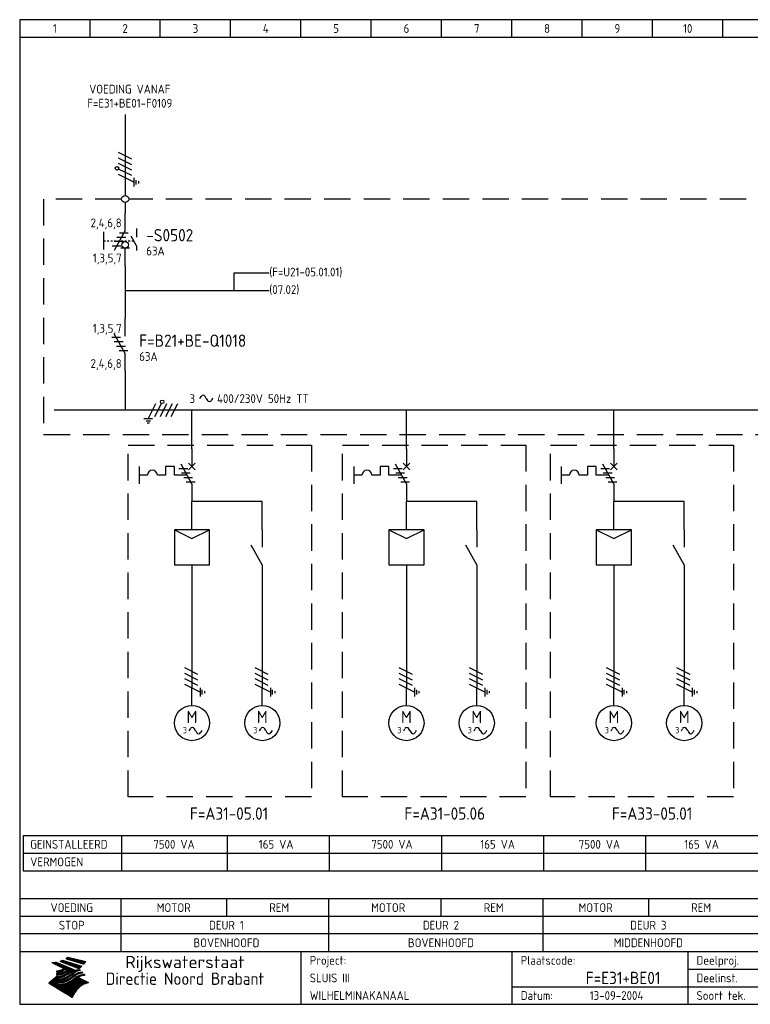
# Model space of a CAD drawing. Extents: x 10 to 410, y 10 to 290.
# Tile 1 of 2: x 10 to 218, y 10 to 290. Entities that reach past the tile are written whole.
import ezdxf
from ezdxf.enums import TextEntityAlignment as Align

# ---------------------------------------------------------------- set-up
doc = ezdxf.new("R2010")
doc.units = 0
doc.header["$LTSCALE"] = 15
doc.header["$MEASUREMENT"] = 0
doc.linetypes.add('DASHED', pattern=[0.75, 0.5, -0.25])
doc.layers.get('0').update_dxf_attribs({"linetype": 'CONTINUOUS'})
for name, color, linetype in [('0-25', 7, 'CONTINUOUS'), ('0-35', 2, 'CONTINUOUS'), ('0-50', 3, 'CONTINUOUS'), ('B-25', 7, 'CONTINUOUS'), ('B-35', 2, 'CONTINUOUS'), ('S-25', 7, 'CONTINUOUS'), ('S-70', 5, 'CONTINUOUS')]:
    doc.layers.add(name, color=color, linetype=linetype)
doc.styles.add('ISO', font='iso.shx')
doc.styles.get("Standard").update_dxf_attribs({"font": 'iso.shx'})

# ---------------------------------------------------------------- blocks, each defined once
blk = doc.blocks.new('060801C')
at = {"layer": '0-25'}
for p, q in [((0, -5), (0, 0)), ((-0.78, -12.17), (-0.45, -11.59)), ((1, -12.14), (0.68, -11.59)), ((1, -12.14), (1.32, -12.69)), ((2.78, -12.11), (2.45, -12.69))]:
    blk.add_line(p, q, dxfattribs=at)
blk.add_circle((0, -10), 5, dxfattribs=at)
for centre, start, end in [((0.12, -11.91), 29.8344, 150.0578), ((1.88, -12.36), 209.8344, 330.0578)]:
    blk.add_arc(centre, 0.653, start, end, dxfattribs=at)
at = {"layer": '0-25', "style": 'ISO'}
blk.add_text('3', height=1.8, dxfattribs=at).set_placement((-2, -12), align=Align.MIDDLE)
for tag, p in [('OM1', (-2, -24)), ('OM2', (-2, -28)), ('OM3', (-2, -32)), ('OM4', (-2, -36))]:
    blk.add_attdef(tag, p, '', height=2.5, dxfattribs=at)
at = {"layer": '0-35', "style": 'ISO'}
blk.add_text('M', height=3.5, dxfattribs=at).set_placement((0, -10), align=Align.CENTER)
blk.add_attdef('KT', (-2, -20), '', height=3.5, dxfattribs=at)
blk = doc.blocks.new('071401')
at = {"layer": '0-25'}
for p, q in [((5, 0), (-5, 0)), ((-5, 0), (0, -2.5)), ((-5, 0), (-5, -10)), ((0, -2.5), (5, 0)), ((5, -10), (5, 0)), ((-5, -10), (5, -10))]:
    blk.add_line(p, q, dxfattribs=at)
at = {"layer": '0-35', "style": 'ISO'}
blk.add_attdef('KT', (7, -7), '', height=3.5, dxfattribs=at)
blk = doc.blocks.new('0713D6M4')
at = {"layer": '0-25'}
for p, q in [((-3.72, -5.62), (-1.22, -5.62)), ((-0.52, -6.88), (-3.02, -6.88)), ((-2.33, -8.12), (0.17, -8.12)), ((-1.63, -9.38), (0.87, -9.38))]:
    blk.add_line(p, q, dxfattribs=at)
blk = doc.blocks.new('030102F')
at = {"layer": '0-25'}
for p, q in [((8.12, 3.12), (6.88, 3.12)), ((7.19, 3.75), (7.81, 3.75)), ((0.94, 1.88), (-0.94, -1.88)), ((2.5, 1.88), (0.62, -1.88)), ((4.06, 1.88), (2.19, -1.88)), ((5.62, 1.88), (3.75, -1.88)), ((7.5, 2.5), (5.31, -1.88)), ((6.25, 2.5), (8.75, 2.5))]:
    blk.add_line(p, q, dxfattribs=at)
blk.add_circle((3.53, -2.32), 0.5, dxfattribs=at)
blk = doc.blocks.new('A$C1CBF7456')
at = {"layer": 'S-25'}
for p, q in [((0, 0), (0, -5)), ((-15, -5), (-15, -10)), ((-7.5, -5), (-7.5, -7.5)), ((-5, -5), (-7.5, -5)), ((-5, -7.5), (-5, -5)), ((0, -10), (-3.12, -4.38)), ((0.94, -4.06), (-0.94, -5.94)), ((-0.94, -4.06), (0.94, -5.94)), ((-12.65, -7.5), (-15, -7.5)), ((-7.5, -7.5), (-9.85, -7.5)), ((-1.39, -7.5), (-5, -7.5)), ((0, -10), (0, -15))]:
    blk.add_line(p, q, dxfattribs=at)
blk.add_arc((-11.25, -7.5), 1.4, 0, 180, dxfattribs=at)
at = {"layer": 'B-25'}
for tag, p in [('KN1', (-2.43, -1.73)), ('KN2', (-2.43, -13.01))]:
    blk.add_attdef(tag, text='', height=2.5, dxfattribs=at).set_placement(p, align=Align.RIGHT)
blk.add_attdef('OM1', (3.91, -13.01), '', height=2.5, dxfattribs=at)
at = {"layer": 'B-35'}
blk.add_attdef('KT', (4.05, -8.99), '', height=3.5, dxfattribs=at)
blk = doc.blocks.new('0034')
at = {"layer": 'S-25'}
for p, q in [((0, 0), (0, -5)), ((0, -10), (-3.12, -4.38)), ((0, -10), (0, -15))]:
    blk.add_line(p, q, dxfattribs=at)
at = {"layer": 'B-25'}
for tag, p in [('KN1', (-2.43, -2.73)), ('KN2', (-2.43, -14.01))]:
    blk.add_attdef(tag, text='', height=2.5, dxfattribs=at).set_placement(p, align=Align.RIGHT)
blk.add_attdef('OM1', (4, -13.01), '', height=2.5, dxfattribs=at)
at = {"layer": 'B-35'}
blk.add_attdef('KT', (4.14, -8.99), '', height=3.5, dxfattribs=at)
blk = doc.blocks.new('KADERA3')
at = {"layer": '0-25'}
for p, q in [((30, 285), (30, 290)), ((50, 285), (50, 290)), ((70, 285), (70, 290)), ((90, 285), (90, 290)), ((110, 285), (110, 290)), ((130, 285), (130, 290)), ((150, 285), (150, 290)), ((170, 285), (170, 290)), ((190, 285), (190, 290)), ((210, 285), (210, 290)), ((10, 285), (410, 285)), ((410, 35), (10, 35)), ((410, 30), (10, 30)), ((200, 20), (275, 20)), ((150, 15), (335, 15))]:
    blk.add_line(p, q, dxfattribs=at)
at = {"layer": '0-25', "color": 7}
for p, q in [((21.94, 22.42), (22.53, 22.42)), ((22.06, 22.48), (22.36, 22.48)), ((22.18, 22.53), (27.65, 20.8)), ((22.18, 22.53), (27.65, 20.8)), ((23.14, 22.99), (28.22, 21.46)), ((23.14, 22.99), (28.22, 21.46)), ((23.15, 22.98), (25.33, 22.98)), ((23.23, 23.04), (25.09, 23.04)), ((23.32, 23.1), (24.84, 23.1)), ((23.34, 22.93), (25.57, 22.93)), ((23.4, 23.15), (24.6, 23.15)), ((23.49, 23.21), (24.36, 23.21)), ((23.52, 22.87), (25.81, 22.87)), ((23.57, 23.27), (24.12, 23.27)), ((23.64, 23.32), (23.87, 23.32)), ((23.7, 23.36), (28.82, 22.17)), ((23.7, 23.36), (28.82, 22.17)), ((23.71, 22.82), (26.06, 22.82)), ((23.9, 22.76), (26.3, 22.76)), ((24.09, 22.7), (26.54, 22.7)), ((24.27, 22.65), (26.78, 22.65)), ((24.46, 22.59), (27.03, 22.59)), ((24.65, 22.53), (27.27, 22.53)), ((24.84, 22.48), (27.51, 22.48)), ((25.02, 22.42), (27.75, 22.42)), ((19.1, 21.89), (25.12, 19)), ((19.1, 21.89), (25.12, 19)), ((19.17, 21.86), (20.7, 21.86)), ((19.29, 21.8), (20.83, 21.8)), ((19.4, 21.75), (20.96, 21.75)), ((19.52, 21.69), (21.09, 21.69)), ((19.64, 21.63), (21.22, 21.63)), ((19.74, 21.92), (20.56, 21.92)), ((19.75, 21.58), (21.36, 21.58)), ((19.87, 21.52), (21.49, 21.52)), ((19.99, 21.47), (21.62, 21.47)), ((20.11, 21.41), (21.75, 21.41)), ((20.22, 21.35), (21.88, 21.35)), ((20.25, 21.97), (20.43, 21.97)), ((20.34, 21.3), (22.02, 21.3)), ((20.38, 21.99), (26.02, 19.59)), ((20.38, 21.99), (26.02, 19.59)), ((20.46, 21.24), (22.15, 21.24)), ((20.57, 21.18), (22.28, 21.18)), ((20.69, 21.13), (22.41, 21.13)), ((20.81, 21.07), (22.55, 21.07)), ((20.92, 21.02), (22.68, 21.02)), ((21.04, 20.96), (22.81, 20.96)), ((21.16, 20.9), (22.94, 20.9)), ((21.19, 19.61), (22.35, 19.61)), ((21.27, 20.85), (23.07, 20.85)), ((21.39, 20.79), (23.21, 20.79)), ((21.42, 19.67), (22.47, 19.67)), ((21.47, 22.25), (26.83, 20.19)), ((21.47, 22.25), (26.83, 20.19)), ((21.49, 22.25), (23.07, 22.25)), ((21.51, 20.73), (23.34, 20.73)), ((21.6, 22.2), (23.25, 22.2)), ((21.62, 19.72), (22.59, 19.72)), ((21.63, 20.68), (23.47, 20.68)), ((21.65, 22.31), (22.89, 22.31)), ((21.74, 20.62), (23.6, 20.62)), ((21.75, 22.14), (23.42, 22.14)), ((21.8, 22.37), (22.71, 22.37)), ((21.8, 19.78), (22.69, 19.78)), ((21.86, 20.57), (23.73, 20.57)), ((21.9, 22.08), (23.6, 22.08)), ((21.96, 19.83), (22.79, 19.83)), ((21.98, 20.51), (23.87, 20.51)), ((22.04, 22.03), (23.78, 22.03)), ((22.09, 20.45), (24, 20.45)), ((22.11, 19.89), (22.89, 19.89)), ((22.19, 21.97), (23.96, 21.97)), ((22.21, 20.4), (24.13, 20.4)), ((22.24, 19.95), (22.99, 19.95)), ((22.33, 20.34), (24.26, 20.34)), ((22.34, 21.92), (24.13, 21.92)), ((22.37, 20), (23.08, 20)), ((22.44, 20.28), (24.4, 20.28)), ((22.48, 21.86), (24.31, 21.86)), ((22.49, 20.06), (23.04, 20.06)), ((22.56, 20.23), (24.53, 20.23)), ((22.61, 20.12), (22.93, 20.12)), ((22.63, 21.8), (24.49, 21.8)), ((22.68, 20.17), (24.66, 20.17)), ((22.71, 20.17), (22.82, 20.17)), ((23.11, 20.02), (22.77, 20.2)), ((23.11, 20.02), (22.77, 20.2)), ((22.78, 21.75), (24.67, 21.75)), ((22.79, 20.12), (24.79, 20.12)), ((22.91, 20.06), (24.92, 20.06)), ((22.92, 21.69), (24.85, 21.69)), ((23.03, 20), (25.06, 20)), ((23.07, 21.63), (25.02, 21.63)), ((23.15, 19.95), (25.19, 19.95)), ((23.22, 21.58), (25.2, 21.58)), ((23.26, 19.89), (25.32, 19.89)), ((23.3, 19.61), (23.88, 19.61)), ((23.36, 21.52), (25.38, 21.52)), ((23.38, 19.83), (25.45, 19.83)), ((23.39, 19.67), (23.81, 19.67)), ((23.45, 19.7), (23.58, 19.79)), ((23.45, 19.7), (23.58, 19.79)), ((23.48, 19.72), (23.7, 19.72)), ((23.5, 19.78), (25.58, 19.78)), ((23.51, 21.47), (25.56, 21.47)), ((23.56, 19.78), (23.59, 19.78)), ((23.56, 19.39), (23.9, 19.62)), ((23.56, 19.39), (23.9, 19.62)), ((23.58, 19.79), (23.9, 19.62)), ((23.58, 19.79), (23.9, 19.62)), ((23.61, 19.72), (25.72, 19.72)), ((23.66, 21.41), (25.74, 21.41)), ((23.73, 19.67), (25.85, 19.67)), ((23.8, 21.35), (25.91, 21.35)), ((23.85, 19.61), (25.98, 19.61)), ((23.95, 21.3), (26.09, 21.3)), ((24.09, 21.24), (26.27, 21.24)), ((24.24, 21.18), (26.45, 21.18)), ((24.39, 21.13), (26.62, 21.13)), ((24.53, 21.07), (26.8, 21.07)), ((24.68, 21.02), (26.98, 21.02)), ((24.83, 20.96), (27.16, 20.96)), ((24.97, 20.9), (27.34, 20.9)), ((25.12, 20.85), (27.51, 20.85)), ((25.21, 22.37), (28, 22.37)), ((25.27, 20.79), (27.63, 20.79)), ((25.4, 22.31), (28.24, 22.31)), ((25.41, 20.73), (27.57, 20.73)), ((25.56, 20.68), (27.51, 20.68)), ((25.58, 22.25), (28.48, 22.25)), ((25.71, 20.62), (27.44, 20.62)), ((25.77, 22.2), (28.72, 22.2)), ((25.85, 20.57), (27.37, 20.57)), ((25.96, 22.14), (28.79, 22.14)), ((26, 20.51), (27.29, 20.51)), ((26.06, 19.61), (26.85, 19.61)), ((26.15, 22.08), (28.75, 22.08)), ((26.15, 20.45), (27.22, 20.45)), ((26.21, 19.67), (27.23, 19.67)), ((26.29, 20.4), (27.14, 20.4)), ((26.33, 22.03), (28.71, 22.03)), ((26.44, 20.34), (27.06, 20.34)), ((26.44, 19.72), (27.18, 19.72)), ((26.52, 21.97), (28.66, 21.97)), ((26.59, 20.28), (26.97, 20.28)), ((26.71, 21.92), (28.62, 21.92)), ((26.73, 20.23), (26.89, 20.23)), ((26.9, 21.86), (28.57, 21.86)), ((27.08, 21.8), (28.52, 21.8)), ((27.13, 19.78), (27.25, 19.64)), ((27.13, 19.78), (27.25, 19.64)), ((27.27, 21.75), (28.48, 21.75)), ((27.46, 21.69), (28.43, 21.69)), ((27.65, 21.63), (28.38, 21.63)), ((27.83, 21.58), (28.33, 21.58)), ((28.02, 21.52), (28.28, 21.52)), ((28.21, 21.47), (28.22, 21.47)), ((20.58, 17.88), (18.3, 16)), ((20.58, 17.88), (18.3, 16)), ((19.33, 16.85), (21.07, 16.85)), ((19.4, 16.91), (21.55, 16.91)), ((19.47, 16.97), (21.88, 16.97)), ((19.54, 17.02), (22.13, 17.02)), ((19.61, 17.08), (22.34, 17.08)), ((19.67, 17.13), (20.6, 17.13)), ((19.74, 17.19), (20.6, 17.19)), ((19.81, 17.25), (20.6, 17.25)), ((19.88, 17.3), (20.6, 17.3)), ((19.95, 17.36), (20.6, 17.36)), ((20.01, 17.42), (20.6, 17.42)), ((20.08, 17.47), (20.93, 17.47)), ((20.15, 17.53), (21.26, 17.53)), ((20.22, 17.58), (21.51, 17.58)), ((20.29, 17.64), (21.72, 17.64)), ((20.35, 17.7), (21.9, 17.7)), ((20.42, 17.75), (22.07, 17.75)), ((20.49, 17.81), (22.22, 17.81)), ((20.56, 17.87), (22.36, 17.87)), ((20.6, 19.11), (20.58, 19.51)), ((20.6, 19.11), (20.58, 19.51)), ((20.58, 19.5), (22.09, 19.5)), ((20.58, 19.44), (21.95, 19.44)), ((20.59, 19.38), (21.79, 19.38)), ((20.59, 19.33), (21.62, 19.33)), ((20.59, 19.27), (21.42, 19.27)), ((20.6, 19.22), (21.2, 19.22)), ((20.6, 19.16), (20.93, 19.16)), ((20.6, 19.11), (20.69, 19.12)), ((20.6, 19.11), (20.69, 19.12)), ((20.6, 18.79), (20.77, 18.81)), ((20.6, 18.79), (20.77, 18.81)), ((20.6, 18.29), (20.6, 18.79)), ((20.6, 18.29), (20.6, 18.79)), ((20.6, 18.77), (22.46, 18.77)), ((20.6, 18.71), (22.33, 18.71)), ((20.6, 18.65), (22.19, 18.65)), ((20.6, 18.6), (22.04, 18.6)), ((20.6, 18.54), (21.87, 18.54)), ((20.6, 18.48), (21.68, 18.48)), ((20.6, 18.43), (21.46, 18.43)), ((20.6, 18.37), (21.21, 18.37)), ((20.6, 18.32), (20.87, 18.32)), ((20.6, 18.29), (20.88, 18.32)), ((20.6, 18.29), (20.88, 18.32)), ((20.6, 17.88), (20.86, 17.91)), ((20.6, 17.88), (20.86, 17.91)), ((20.6, 17.43), (20.97, 17.48)), ((20.6, 17.43), (20.97, 17.48)), ((20.6, 17.43), (20.6, 17.09)), ((20.6, 17.43), (20.6, 17.09)), ((20.6, 17.09), (21.26, 17.16)), ((20.6, 17.09), (21.26, 17.16)), ((20.6, 16.8), (21.37, 16.89)), ((20.6, 16.8), (21.37, 16.89)), ((20.6, 16.8), (20.6, 16.45)), ((20.6, 16.8), (20.6, 16.45)), ((20.9, 19.55), (22.23, 19.55)), ((20.9, 18.82), (22.59, 18.82)), ((20.98, 17.92), (22.5, 17.92)), ((21.02, 17.13), (22.53, 17.13)), ((21.32, 18.88), (22.71, 18.88)), ((21.32, 17.98), (22.62, 17.98)), ((21.47, 17.19), (22.7, 17.19)), ((21.59, 18.03), (22.74, 18.03)), ((21.61, 18.93), (22.82, 18.93)), ((21.77, 17.25), (22.85, 17.25)), ((21.8, 18.09), (22.85, 18.09)), ((21.84, 18.99), (22.92, 18.99)), ((21.99, 18.15), (22.95, 18.15)), ((22.01, 17.3), (22.99, 17.3)), ((22.03, 19.05), (23.03, 19.05)), ((22.16, 18.2), (23.05, 18.2)), ((22.21, 19.1), (23.12, 19.1)), ((22.21, 17.36), (23.12, 17.36)), ((22.31, 18.26), (23.15, 18.26)), ((22.36, 19.16), (23.22, 19.16)), ((22.39, 17.42), (23.24, 17.42)), ((22.45, 18.32), (23.24, 18.32)), ((22.51, 19.22), (23.3, 19.22)), ((22.56, 17.47), (23.36, 17.47)), ((22.59, 18.37), (23.33, 18.37)), ((22.64, 19.27), (23.39, 19.27)), ((22.71, 18.43), (23.42, 18.43)), ((22.71, 17.53), (23.47, 17.53)), ((22.77, 19.33), (23.47, 19.33)), ((22.83, 18.48), (23.5, 18.48)), ((22.84, 17.58), (23.57, 17.58)), ((22.89, 19.38), (23.55, 19.38)), ((22.94, 18.54), (23.58, 18.54)), ((22.96, 16.85), (23.86, 16.85)), ((22.97, 17.64), (23.67, 17.64)), ((23, 19.44), (23.63, 19.44)), ((23.04, 18.6), (23.66, 18.6)), ((23.1, 19.5), (23.72, 19.5)), ((23.1, 17.7), (23.77, 17.7)), ((23.12, 16.91), (23.96, 16.91)), ((23.14, 18.65), (23.74, 18.65)), ((23.21, 19.55), (23.8, 19.55)), ((23.21, 17.75), (23.86, 17.75)), ((23.24, 18.71), (23.82, 18.71)), ((23.26, 16.97), (24.05, 16.97)), ((23.32, 17.81), (23.95, 17.81)), ((23.33, 18.77), (23.91, 18.77)), ((23.39, 17.02), (24.14, 17.02)), ((23.42, 18.82), (23.99, 18.82)), ((23.42, 17.87), (24.03, 17.87)), ((23.51, 18.88), (24.07, 18.88)), ((23.52, 17.92), (24.11, 17.92)), ((23.52, 17.08), (24.22, 17.08)), ((23.54, 18.9), (24.3, 19.42)), ((23.54, 18.9), (24.3, 19.42)), ((23.59, 18.93), (24.15, 18.93)), ((23.62, 17.98), (24.2, 17.98)), ((23.63, 17.13), (24.3, 17.13)), ((23.65, 18.59), (24.62, 19.25)), ((23.65, 18.59), (24.62, 19.25)), ((23.67, 18.99), (24.23, 18.99)), ((23.71, 18.03), (24.28, 18.03)), ((23.75, 19.05), (24.32, 19.05)), ((23.75, 17.19), (24.38, 17.19)), ((23.79, 18.09), (24.36, 18.09)), ((23.83, 19.1), (24.4, 19.1)), ((23.85, 17.25), (24.46, 17.25)), ((23.88, 18.15), (24.44, 18.15)), ((23.92, 19.16), (24.48, 19.16)), ((23.94, 18.19), (25.23, 19.07)), ((23.94, 18.19), (25.23, 19.07)), ((23.95, 17.3), (24.55, 17.3)), ((23.96, 19.55), (25.96, 19.55)), ((23.96, 18.2), (24.53, 18.2)), ((24, 19.22), (24.56, 19.22)), ((24.04, 18.26), (24.61, 18.26)), ((24.05, 17.36), (24.63, 17.36)), ((24.06, 17.88), (25.34, 18.76)), ((24.06, 17.88), (25.34, 18.76)), ((24.08, 19.5), (25.88, 19.5)), ((24.08, 19.27), (24.58, 19.27)), ((24.13, 18.32), (24.69, 18.32)), ((24.14, 17.42), (24.71, 17.42)), ((24.16, 19.33), (24.47, 19.33)), ((24.2, 19.44), (25.79, 19.44)), ((24.21, 18.37), (24.77, 18.37)), ((24.23, 17.47), (24.79, 17.47)), ((24.24, 17.48), (25.52, 18.36)), ((24.24, 17.48), (25.52, 18.36)), ((24.25, 19.38), (24.36, 19.38)), ((24.29, 18.43), (24.85, 18.43)), ((24.3, 19.42), (24.62, 19.25)), ((24.3, 19.42), (24.62, 19.25)), ((24.31, 19.38), (25.71, 19.38)), ((24.31, 17.53), (24.87, 17.53)), ((24.35, 17.17), (25.64, 18.05)), ((24.35, 17.17), (25.64, 18.05)), ((24.37, 18.48), (24.94, 18.48)), ((24.39, 17.58), (24.96, 17.58)), ((24.43, 19.33), (25.62, 19.33)), ((24.45, 18.54), (25.02, 18.54)), ((24.47, 17.64), (25.04, 17.64)), ((24.54, 18.6), (25.1, 18.6)), ((24.55, 19.27), (25.54, 19.27)), ((24.56, 17.7), (25.12, 17.7)), ((24.62, 18.65), (25.18, 18.65)), ((24.63, 16.72), (25.91, 17.6)), ((24.63, 16.72), (25.91, 17.6)), ((24.64, 17.75), (25.2, 17.75)), ((24.67, 19.22), (25.45, 19.22)), ((24.7, 18.71), (25.27, 18.71)), ((24.72, 17.81), (25.29, 17.81)), ((24.78, 19.16), (25.37, 19.16)), ((24.78, 18.77), (25.34, 18.77)), ((24.8, 17.87), (25.37, 17.87)), ((24.82, 16.85), (28.23, 16.85)), ((24.87, 18.82), (25.4, 18.82)), ((24.89, 17.92), (25.45, 17.92)), ((24.9, 19.1), (25.28, 19.1)), ((24.9, 16.91), (28.11, 16.91)), ((24.95, 18.88), (25.45, 18.88)), ((24.97, 17.98), (25.53, 17.98)), ((24.99, 16.97), (28, 16.97)), ((25.02, 19.05), (25.2, 19.05)), ((25.03, 18.93), (25.51, 18.93)), ((25.05, 18.03), (25.61, 18.03)), ((25.07, 17.02), (27.89, 17.02)), ((25.11, 18.99), (25.57, 18.99)), ((26.02, 19.59), (25.12, 19)), ((26.02, 19.59), (25.12, 19)), ((25.13, 18.09), (25.68, 18.09)), ((25.15, 17.08), (27.77, 17.08)), ((25.19, 19.05), (25.63, 19.05)), ((25.21, 18.15), (25.75, 18.15)), ((25.23, 17.13), (27.66, 17.13)), ((25.26, 19.1), (25.7, 19.1)), ((25.3, 18.2), (25.82, 18.2)), ((25.31, 17.19), (27.55, 17.19)), ((25.33, 19.16), (25.77, 19.16)), ((25.38, 18.26), (25.89, 18.26)), ((25.39, 19.22), (25.85, 19.22)), ((25.4, 17.25), (27.43, 17.25)), ((25.46, 18.32), (25.97, 18.32)), ((25.47, 19.27), (25.93, 19.27)), ((25.48, 17.3), (27.32, 17.3)), ((25.54, 19.33), (26.03, 19.33)), ((25.54, 18.37), (26.06, 18.37)), ((25.56, 17.36), (27.21, 17.36)), ((25.62, 18.43), (26.14, 18.43)), ((25.63, 19.38), (26.13, 19.38)), ((25.64, 17.42), (27.1, 17.42)), ((25.7, 18.48), (26.24, 18.48)), ((25.72, 19.44), (26.24, 19.44)), ((25.73, 17.47), (26.98, 17.47)), ((25.79, 18.54), (26.34, 18.54)), ((25.81, 17.53), (26.87, 17.53)), ((25.82, 19.5), (26.36, 19.5)), ((25.89, 18.6), (26.46, 18.6)), ((25.89, 17.58), (26.76, 17.58)), ((25.93, 19.55), (26.53, 19.55)), ((25.96, 17.64), (26.64, 17.64)), ((25.99, 18.65), (26.58, 18.65)), ((26.04, 17.7), (26.59, 17.7)), ((26.1, 18.71), (26.72, 18.71)), ((26.12, 17.75), (26.67, 17.75)), ((26.2, 17.81), (26.76, 17.81)), ((26.23, 18.77), (26.89, 18.77)), ((26.29, 17.87), (26.86, 17.87)), ((26.37, 18.82), (27.09, 18.82)), ((26.39, 17.92), (26.97, 17.92)), ((26.49, 17.98), (27.09, 17.98)), ((26.53, 18.88), (27.34, 18.88)), ((26.56, 17.68), (29.54, 16.2)), ((26.56, 17.68), (29.54, 16.2)), ((26.6, 18.03), (27.22, 18.03)), ((26.72, 18.09), (27.38, 18.09)), ((26.73, 18.93), (27.66, 18.93)), ((26.85, 18.15), (27.56, 18.15)), ((26.99, 18.99), (27.9, 18.99)), ((27, 18.2), (27.8, 18.2)), ((27.18, 18.26), (28.13, 18.26)), ((27.26, 19.05), (27.84, 19.05)), ((27.39, 18.32), (28.47, 18.32)), ((27.7, 18.37), (28.49, 18.37)), ((27.78, 19.1), (27.93, 18.96)), ((27.78, 19.1), (27.93, 18.96)), ((28, 18.43), (28.44, 18.43)), ((28.39, 18.48), (28.54, 18.32)), ((28.39, 18.48), (28.54, 18.32)), ((24.94, 11.97), (18.3, 16)), ((24.94, 11.97), (18.3, 16)), ((18.31, 16.01), (20.96, 16.01)), ((18.38, 16.07), (21.46, 16.07)), ((18.38, 15.95), (20.6, 15.95)), ((18.45, 16.12), (21.88, 16.12)), ((18.47, 15.9), (20.6, 15.9)), ((18.52, 16.18), (22.15, 16.18)), ((18.57, 15.84), (20.6, 15.84)), ((18.59, 16.23), (22.38, 16.23)), ((18.65, 16.29), (22.58, 16.29)), ((18.66, 15.78), (20.6, 15.78)), ((18.72, 16.35), (22.75, 16.35)), ((18.75, 15.73), (20.6, 15.73)), ((18.79, 16.4), (22.91, 16.4)), ((18.85, 15.67), (20.6, 15.67)), ((18.86, 16.46), (20.6, 16.46)), ((18.93, 16.52), (20.6, 16.52)), ((18.94, 15.62), (20.6, 15.62)), ((18.99, 16.57), (20.6, 16.57)), ((19.03, 15.56), (27.83, 15.56)), ((19.06, 16.63), (20.6, 16.63)), ((19.12, 15.5), (27.75, 15.5)), ((19.13, 16.68), (20.6, 16.68)), ((19.2, 16.74), (20.6, 16.74)), ((19.22, 15.45), (27.66, 15.45)), ((19.27, 16.8), (20.6, 16.8)), ((19.31, 15.39), (27.58, 15.39)), ((19.4, 15.33), (27.5, 15.33)), ((19.49, 15.28), (27.43, 15.28)), ((19.59, 15.22), (27.36, 15.22)), ((19.68, 15.17), (27.29, 15.17)), ((19.77, 15.11), (27.22, 15.11)), ((19.86, 15.05), (27.15, 15.05)), ((19.96, 15), (27.09, 15)), ((20.05, 14.94), (27.02, 14.94)), ((20.14, 14.88), (26.96, 14.88)), ((20.24, 14.83), (26.9, 14.83)), ((20.33, 14.77), (26.84, 14.77)), ((20.42, 14.72), (26.79, 14.72)), ((20.51, 14.66), (26.73, 14.66)), ((20.6, 16.45), (21.56, 16.56)), ((20.6, 16.45), (21.56, 16.56)), ((20.6, 15.97), (21.67, 16.09)), ((20.6, 15.97), (21.67, 16.09)), ((20.6, 15.97), (20.6, 15.58)), ((20.6, 15.97), (20.6, 15.58)), ((20.6, 15.58), (21.95, 15.73)), ((20.6, 15.58), (21.95, 15.73)), ((20.61, 14.6), (26.68, 14.6)), ((20.7, 16.46), (23.06, 16.46)), ((20.7, 14.55), (26.62, 14.55)), ((20.79, 14.49), (26.57, 14.49)), ((20.88, 14.43), (26.52, 14.43)), ((20.94, 15.62), (27.92, 15.62)), ((20.98, 14.38), (26.47, 14.38)), ((21.07, 14.32), (26.42, 14.32)), ((21.16, 14.27), (26.38, 14.27)), ((21.2, 16.52), (23.2, 16.52)), ((21.25, 14.21), (26.33, 14.21)), ((21.35, 14.15), (26.29, 14.15)), ((21.44, 14.1), (26.24, 14.1)), ((21.45, 15.67), (28.01, 15.67)), ((21.53, 14.04), (26.2, 14.04)), ((21.72, 16.57), (23.32, 16.57)), ((21.96, 15.73), (28.11, 15.73)), ((22.1, 16.63), (23.44, 16.63)), ((22.34, 15.78), (28.21, 15.78)), ((22.38, 16.68), (23.56, 16.68)), ((22.6, 16.74), (23.66, 16.74)), ((22.62, 15.84), (28.33, 15.84)), ((22.79, 16.8), (23.77, 16.8)), ((22.84, 15.9), (28.52, 15.9)), ((23.04, 15.95), (28.71, 15.95)), ((23.21, 16.01), (28.9, 16.01)), ((23.37, 16.07), (29.08, 16.07)), ((23.51, 16.12), (29.27, 16.12)), ((29.41, 16.17), (23.65, 16.17)), ((23.77, 16.23), (29.47, 16.23)), ((23.89, 16.29), (29.36, 16.29)), ((24, 16.35), (29.24, 16.35)), ((24.11, 16.4), (29.13, 16.4)), ((24.21, 16.46), (29.02, 16.46)), ((24.31, 16.52), (28.91, 16.52)), ((24.4, 16.57), (28.79, 16.57)), ((24.49, 16.63), (28.68, 16.63)), ((24.57, 16.68), (28.57, 16.68)), ((24.66, 16.74), (28.45, 16.74)), ((24.74, 16.8), (28.34, 16.8)), ((28.29, 15.83), (29.54, 16.2)), ((28.29, 15.83), (29.54, 16.2)), ((29.54, 16.2), (29.45, 16.17)), ((29.54, 16.2), (29.45, 16.17)), ((29.46, 16.18), (29.47, 16.18)), ((21.63, 13.98), (26.16, 13.98)), ((21.72, 13.93), (26.12, 13.93)), ((21.81, 13.87), (26.08, 13.87)), ((21.9, 13.82), (26.04, 13.82)), ((22, 13.76), (26, 13.76)), ((22.09, 13.7), (25.96, 13.7)), ((22.18, 13.65), (25.93, 13.65)), ((22.27, 13.59), (25.89, 13.59)), ((22.37, 13.53), (25.86, 13.53)), ((22.46, 13.48), (25.82, 13.48)), ((22.55, 13.42), (25.79, 13.42)), ((22.65, 13.37), (25.76, 13.37)), ((22.74, 13.31), (25.73, 13.31)), ((22.83, 13.25), (25.69, 13.25)), ((22.92, 13.2), (25.66, 13.2)), ((23.02, 13.14), (25.63, 13.14)), ((23.11, 13.08), (25.59, 13.08)), ((23.2, 13.03), (25.56, 13.03)), ((23.29, 12.97), (25.53, 12.97)), ((23.39, 12.92), (25.5, 12.92)), ((23.48, 12.86), (25.46, 12.86)), ((23.57, 12.8), (25.43, 12.8)), ((23.66, 12.75), (25.4, 12.75)), ((23.76, 12.69), (25.36, 12.69)), ((23.85, 12.63), (25.33, 12.63)), ((23.94, 12.58), (25.3, 12.58)), ((24.04, 12.52), (25.26, 12.52)), ((24.13, 12.47), (25.23, 12.47)), ((24.22, 12.41), (25.2, 12.41)), ((24.31, 12.35), (25.17, 12.35)), ((24.41, 12.3), (25.13, 12.3)), ((24.5, 12.24), (25.1, 12.24)), ((24.59, 12.18), (25.07, 12.18)), ((24.68, 12.13), (25.03, 12.13)), ((24.78, 12.07), (25, 12.07)), ((24.87, 12.02), (24.97, 12.02)), ((24.94, 11.97), (25.81, 13.45)), ((24.94, 11.97), (25.81, 13.45))]:
    blk.add_line(p, q, dxfattribs=at)
for centre, radius, start, end in [((19.84, 27.26), 5.27, 288.0217, 296.3084), ((19.84, 27.26), 5.27, 288.0217, 296.3084), ((20.49, 27.56), 5.28, 300.0654, 307.393), ((20.49, 27.56), 5.28, 300.0654, 307.393), ((19.15, 29.7), 7.8, 269.6055, 279.0886), ((19.15, 29.7), 7.8, 269.6055, 279.0886), ((19.93, 25.38), 5.91, 276.3402, 298.7463), ((19.93, 25.38), 5.91, 276.3402, 298.7463), ((19.84, 25.09), 6.03, 278.129, 302.868), ((19.84, 25.09), 6.03, 278.129, 302.868), ((20.35, 24.56), 5.76, 274.164, 302.5474), ((20.35, 24.56), 5.76, 274.164, 302.5474), ((27.05, 17.17), 2.63, 107.4286, 133.7799), ((27.05, 17.17), 2.63, 107.4286, 133.7799), ((27.01, 16.84), 2.93, 87.7348, 104.8316), ((27.01, 16.84), 2.93, 87.7348, 104.8316), ((27.37, 15.71), 3.93, 91.7838, 103.2817), ((27.37, 15.71), 3.93, 91.7838, 103.2817), ((24.11, 24.7), 5.26, 301.1147, 312.2814), ((24.11, 24.7), 5.26, 301.1147, 312.2814), ((21.95, 27.32), 8.59, 316.9248, 323.1399), ((21.95, 27.32), 8.59, 316.9248, 323.1399), ((20.21, 23.78), 5.91, 273.6149, 304.3803), ((20.21, 23.78), 5.91, 273.6149, 304.3803), ((20.05, 24.28), 6.02, 277.9472, 305.7139), ((20.05, 24.28), 6.02, 277.9472, 305.7139), ((20.04, 23.49), 6.09, 278.8115, 306.4242), ((20.04, 23.49), 6.09, 278.8115, 306.4242), ((20.53, 23.07), 5.96, 277.0519, 304.973), ((20.53, 23.07), 5.96, 277.0519, 304.973), ((20.72, 22.76), 5.91, 276.3402, 304.3803), ((20.72, 22.76), 5.91, 276.3402, 304.3803), ((21.06, 22.34), 5.81, 274.9043, 303.1745), ((21.06, 22.34), 5.81, 274.9043, 303.1745), ((20.82, 22.06), 6.04, 278.1111, 305.8489), ((20.82, 22.06), 6.04, 278.1111, 305.8489), ((27.45, 16.91), 2.81, 110.4143, 138.7411), ((27.45, 16.91), 2.81, 110.4143, 138.7411), ((27.57, 15.64), 3.4, 98.1566, 126.9045), ((27.57, 15.64), 3.4, 98.1566, 126.9045), ((27.91, 15.54), 3.39, 100.5835, 132.088), ((27.91, 15.54), 3.39, 100.5835, 132.088), ((28.21, 14.74), 3.67, 95.7581, 128.7216), ((28.21, 14.74), 3.67, 95.7581, 128.7216), ((28.4, 15.05), 3.21, 96.3886, 125.0052), ((28.4, 15.05), 3.21, 96.3886, 125.0052), ((27.82, 16.31), 2.8, 90.634, 105.1984), ((27.82, 16.31), 2.8, 90.634, 105.1984), ((28.19, 15.04), 3.93, 93.8342, 103.2817), ((28.19, 15.04), 3.93, 93.8342, 103.2817), ((28.58, 15.69), 2.8, 93.8141, 105.1984), ((28.58, 15.69), 2.8, 93.8141, 105.1984), ((28.95, 14.41), 3.93, 96.0135, 103.2817), ((28.95, 14.41), 3.93, 96.0135, 103.2817), ((21.3, 21.6), 5.91, 276.3402, 304.3803), ((21.3, 21.6), 5.91, 276.3402, 304.3803), ((31.24, 10.26), 6.3, 117.9568, 149.6251), ((31.24, 10.26), 6.3, 117.9568, 149.6251)]:
    blk.add_arc(centre, radius, start, end, dxfattribs=at)
at = {"layer": '0-35'}
for p, q in [((90, 25), (90, 10)), ((150, 25), (150, 10)), ((200, 25), (200, 10))]:
    blk.add_line(p, q, dxfattribs=at)
at = {"layer": '0-50'}
blk.add_line((10, 25), (410, 25), dxfattribs=at)
blk.add_lwpolyline([(10, 10), (410, 10), (410, 290), (10, 290)], close=True, dxfattribs=at)
at = {"layer": '0-25', "style": 'ISO'}
for s, p in [('Project:', (92.5, 22.5)), ('Plaatscode:', (152.5, 22.5)), ('Deelproj.', (202.5, 22.5)), ('Deelinst.', (202.5, 17.5)), ('Datum:', (152.5, 12.5)), ('Soort tek.', (202.5, 12.5))]:
    blk.add_text(s, height=2.5, dxfattribs=at).set_placement(p, align=Align.MIDDLE_LEFT)
for tag, p in [('STR1', (20, 287.5)), ('STR2', (40, 287.5)), ('STR3', (60, 287.5)), ('STR4', (80, 287.5)), ('STR5', (100, 287.5)), ('STR6', (120, 287.5)), ('STR7', (140, 287.5)), ('STR8', (160, 287.5)), ('STR9', (180, 287.5)), ('STR10', (200, 287.5)), ('STR11', (220, 287.5)), ('STR12', (240, 287.5)), ('STR13', (260, 287.5)), ('STR14', (280, 287.5)), ('STR15', (300, 287.5)), ('STR16', (320, 287.5)), ('STR17', (340, 287.5)), ('STR18', (360, 287.5)), ('STR19', (380, 287.5)), ('STR20', (400, 287.5)), ('W', (180, 12.5)), ('Z', (310, 12.5)), ('Y', (327.5, 12.5))]:
    blk.add_attdef(tag, text='', height=2.5, dxfattribs=at).set_placement(p, align=Align.MIDDLE)
for tag, p in [('N', (220, 22.5)), ('B', (92.5, 17.5)), ('P', (220, 17.5)), ('C', (92.5, 12.5)), ('U', (220, 12.5)), ('REV', (295, 12.5))]:
    blk.add_attdef(tag, text='', height=2.5, dxfattribs=at).set_placement(p, align=Align.MIDDLE_LEFT)
at = {"layer": '0-35', "style": 'ISO', "width": 1.00614}
blk.add_text('Rijkswaterstaat', height=3.5, dxfattribs=at).set_placement((40, 20.28), (74, 20.28), align=Align.FIT)
at = {"layer": '0-35', "color": 2, "style": 'ISO', "width": 0.948867}
blk.add_text('Directie Noord Brabant', height=3.5, dxfattribs=at).set_placement((34.5, 15.53), (79.5, 15.53), align=Align.FIT)
at = {"layer": '0-35', "style": 'ISO'}
blk.add_attdef('RNR', text='', height=3.5, dxfattribs=at).set_placement((305, 17.5), align=Align.MIDDLE)
for tag, p in [('X', (178.5, 17.5)), ('FORM', (402.5, 15))]:
    blk.add_attdef(tag, text='', height=3.5, dxfattribs=at).set_placement(p, align=Align.MIDDLE_LEFT)
at = {"layer": '0-50', "style": 'ISO'}
for tag, p in [('M', (342.5, 15)), ('O', (365, 15))]:
    blk.add_attdef(tag, text='', height=5, dxfattribs=at).set_placement(p, align=Align.MIDDLE)
blk.add_attdef('Q', text='', height=5, dxfattribs=at).set_placement((382.5, 15), align=Align.MIDDLE_LEFT)

msp = doc.modelspace()

# ---------------------------------------------------------------- linework, layer by layer
msp.add_line((71, 213), (71, 218))
at = {"layer": '0-25'}
for p, q in [((40, 263), (40, 240)), ((40, 238), (40, 235.03)), ((40, 230.03), (40, 235.03)), ((33.88, 229.65), (33.88, 224.65)), ((40, 230.03), (36.88, 224.4)), ((43.26, 230.65), (43.26, 228.15)), ((43.26, 225.65), (41.7, 228.46)), ((41.25, 225.03), (38.75, 225.03)), ((40, 220.03), (40, 225.03)), ((43.26, 225.65), (43.26, 224.4)), ((40, 220.03), (40, 205.03)), ((71, 218), (81, 218)), ((40, 213), (81, 213)), ((40, 200.03), (40, 205.03)), ((40, 195.03), (36.88, 200.65)), ((40, 190.03), (40, 195.03)), ((40, 190.03), (40, 179)), ((59, 167.97), (59, 179)), ((120, 167.97), (120, 179)), ((179, 167.97), (179, 179)), ((60.68, 103.77), (56.93, 105.64)), ((60.68, 102.2), (56.93, 104.08)), ((80.68, 103.77), (76.93, 105.64)), ((80.68, 102.2), (76.93, 104.08)), ((121.68, 103.77), (117.93, 105.64)), ((121.68, 102.2), (117.93, 104.08)), ((141.68, 103.77), (137.93, 105.64)), ((141.68, 102.2), (137.93, 104.08)), ((180.68, 103.77), (176.93, 105.64)), ((180.68, 102.2), (176.93, 104.08)), ((200.68, 103.77), (196.93, 105.64)), ((200.68, 102.2), (196.93, 104.08)), ((60.68, 100.64), (56.93, 102.52)), ((61.31, 98.77), (56.93, 100.95)), ((80.68, 100.64), (76.93, 102.52)), ((81.31, 98.77), (76.93, 100.95)), ((121.68, 100.64), (117.93, 102.52)), ((122.31, 98.77), (117.93, 100.95)), ((141.68, 100.64), (137.93, 102.52)), ((142.31, 98.77), (137.93, 100.95)), ((180.68, 100.64), (176.93, 102.52)), ((181.31, 98.77), (176.93, 100.95)), ((200.68, 100.64), (196.93, 102.52)), ((201.31, 98.77), (196.93, 100.95)), ((61.31, 100.02), (61.31, 97.52)), ((61.93, 98.14), (61.93, 99.39)), ((62.56, 99.08), (62.56, 98.45)), ((81.31, 100.02), (81.31, 97.52)), ((81.93, 98.14), (81.93, 99.39)), ((82.56, 99.08), (82.56, 98.45)), ((122.31, 100.02), (122.31, 97.52)), ((122.93, 98.14), (122.93, 99.39)), ((123.56, 99.08), (123.56, 98.45)), ((142.31, 100.02), (142.31, 97.52)), ((142.93, 98.14), (142.93, 99.39)), ((143.56, 99.08), (143.56, 98.45)), ((181.31, 100.02), (181.31, 97.52)), ((181.93, 98.14), (181.93, 99.39)), ((182.56, 99.08), (182.56, 98.45)), ((201.31, 100.02), (201.31, 97.52)), ((201.93, 98.14), (201.93, 99.39)), ((202.56, 99.08), (202.56, 98.45)), ((410, 40), (10, 40)), ((38.81, 40), (38.81, 25)), ((68.81, 40), (68.81, 35)), ((97.81, 40), (97.81, 25)), ((129.81, 40), (129.81, 35)), ((158.81, 40), (158.81, 25)), ((188.81, 40), (188.81, 35))]:
    msp.add_line(p, q, dxfattribs=at)
at = {"layer": '0-25', "linetype": 'DASHED'}
for p, q in [((39, 239), (16.81, 239)), ((33.88, 227.15), (34.38, 227.15)), ((34.88, 227.15), (35.38, 227.15)), ((35.88, 227.15), (36.38, 227.15)), ((36.88, 227.15), (37.38, 227.15)), ((37.88, 227.15), (38.38, 227.15)), ((38.88, 227.15), (39.38, 227.15)), ((39.88, 227.15), (40.38, 227.15)), ((40.88, 227.15), (41.38, 227.15)), ((41.88, 227.15), (42.38, 227.15))]:
    msp.add_line(p, q, dxfattribs=at)
at = {"layer": '0-25'}
for centre, radius in [((40, 239), 1), ((40, 225.96), 0.938)]:
    msp.add_circle(centre, radius, dxfattribs=at)
at = {"layer": 'B-25'}
for p, q in [((61.28, 182.27), (61.62, 182.85)), ((63.06, 182.3), (62.75, 182.85)), ((63.06, 182.3), (63.38, 181.75)), ((64.85, 182.33), (64.51, 181.75)), ((11, 58), (403, 58)), ((11, 58), (11, 48)), ((39, 58), (39, 48)), ((69, 58), (69, 48)), ((98, 58), (98, 48)), ((130, 58), (130, 48)), ((159, 58), (159, 48)), ((188, 58), (188, 48)), ((11, 53), (403, 53)), ((11, 48), (403, 48))]:
    msp.add_line(p, q, dxfattribs=at)
for centre, start, end in [((62.18, 182.53), 29.8344, 150.0578), ((63.95, 182.08), 209.8344, 330.0578)]:
    msp.add_arc(centre, 0.653, start, end, dxfattribs=at)
at = {"layer": 'S-25', "linetype": 'DASHED'}
for p, q in [((16.81, 239), (16.81, 172)), ((396.59, 239), (41, 239)), ((16.81, 172), (393.84, 172)), ((40.81, 69), (40.81, 169)), ((40.81, 169), (93, 169)), ((93, 169), (93, 69)), ((101.81, 169), (154, 169)), ((101.81, 69), (101.81, 169)), ((154, 169), (154, 69)), ((161, 69), (161, 169)), ((161, 169), (213, 169)), ((213, 169), (213, 69)), ((93, 69), (40.81, 69)), ((154, 69), (101.81, 69)), ((213, 69), (161, 69))]:
    msp.add_line(p, q, dxfattribs=at)
at = {"layer": 'S-25'}
for p, q in [((59, 144.97), (59, 152.97)), ((79, 152.97), (59, 152.97)), ((79, 144.97), (79, 152.97)), ((140, 152.97), (120, 152.97)), ((120, 144.97), (120, 152.97)), ((140, 144.97), (140, 152.97)), ((199, 152.97), (179, 152.97)), ((179, 144.97), (179, 152.97)), ((199, 144.97), (199, 152.97)), ((59, 134.97), (59, 99.97)), ((120, 134.97), (120, 99.97)), ((179, 134.97), (179, 99.97)), ((79, 129.97), (79, 99.97)), ((140, 129.97), (140, 99.97)), ((199, 129.97), (199, 99.97))]:
    msp.add_line(p, q, dxfattribs=at)
at = {"layer": 'S-70'}
msp.add_line((394.13, 179), (19.81, 179), dxfattribs=at)

# ---------------------------------------------------------------- block references
at = {"layer": '0-25'}
for name, p, rotation in [('030102F', (40, 251.27), 270), ('0713D6M4', (37.06, 190.25), 180), ('030102F', (54.07, 179), 180)]:
    msp.add_blockref(name, p, dxfattribs=dict(at, rotation=rotation))
at = {"layer": '0-25', "xscale": -1, "rotation": 180}
msp.add_blockref('0713D6M4', (40, 220.03), dxfattribs=at)
at = {"layer": '0-25'}
for name, p in [('0713D6M4', (59, 167.97)), ('0713D6M4', (120, 167.97)), ('0713D6M4', (179, 167.97)), ('071401', (59, 144.97)), ('071401', (120, 144.97)), ('071401', (179, 144.97)), ('060801C', (59, 99.97)), ('060801C', (79, 99.97)), ('060801C', (120, 99.97)), ('060801C', (140, 99.97)), ('060801C', (179, 99.97)), ('060801C', (199, 99.97))]:
    msp.add_blockref(name, p, dxfattribs=at)
at = {"layer": 'S-25'}
ref = msp.add_blockref('KADERA3', (0, 0), dxfattribs=at)
ref.add_attrib('B', 'SLUIS III', dxfattribs={"layer": '0-25', "height": 2.5, "style": 'ISO'}).set_placement((92.5, 17.5), align=Align.MIDDLE_LEFT)
ref.add_attrib('C', 'WILHELMINAKANAAL', dxfattribs={"layer": '0-25', "height": 2.5, "style": 'ISO'}).set_placement((92.5, 12.5), align=Align.MIDDLE_LEFT)
ref.add_attrib('X', 'F=E31+BE01', dxfattribs={"layer": '0-35', "height": 3.5, "style": 'ISO'}).set_placement((171, 17.5), align=Align.MIDDLE_LEFT)
ref.add_attrib('W', '13-09-2004', dxfattribs={"layer": '0-25', "height": 2.5, "style": 'ISO'}).set_placement((179.75, 12.5), align=Align.MIDDLE)
ref.add_attrib('STR1', '1', dxfattribs={"layer": '0-25', "height": 2.5, "style": 'ISO'}).set_placement((20, 287.5), align=Align.MIDDLE)
ref.add_attrib('STR2', '2', dxfattribs={"layer": '0-25', "height": 2.5, "style": 'ISO'}).set_placement((40, 287.5), align=Align.MIDDLE)
ref.add_attrib('STR3', '3', dxfattribs={"layer": '0-25', "height": 2.5, "style": 'ISO'}).set_placement((60, 287.5), align=Align.MIDDLE)
ref.add_attrib('STR4', '4', dxfattribs={"layer": '0-25', "height": 2.5, "style": 'ISO'}).set_placement((80, 287.5), align=Align.MIDDLE)
ref.add_attrib('STR5', '5', dxfattribs={"layer": '0-25', "height": 2.5, "style": 'ISO'}).set_placement((100, 287.5), align=Align.MIDDLE)
ref.add_attrib('STR6', '6', dxfattribs={"layer": '0-25', "height": 2.5, "style": 'ISO'}).set_placement((120, 287.5), align=Align.MIDDLE)
ref.add_attrib('STR7', '7', dxfattribs={"layer": '0-25', "height": 2.5, "style": 'ISO'}).set_placement((140, 287.5), align=Align.MIDDLE)
ref.add_attrib('STR8', '8', dxfattribs={"layer": '0-25', "height": 2.5, "style": 'ISO'}).set_placement((160, 287.5), align=Align.MIDDLE)
ref.add_attrib('STR9', '9', dxfattribs={"layer": '0-25', "height": 2.5, "style": 'ISO'}).set_placement((180, 287.5), align=Align.MIDDLE)
ref.add_attrib('STR10', '10', dxfattribs={"layer": '0-25', "height": 2.5, "style": 'ISO'}).set_placement((200, 287.5), align=Align.MIDDLE)
for name, p in [('A$C1CBF7456', (59, 167.97)), ('A$C1CBF7456', (120, 167.97)), ('A$C1CBF7456', (179, 167.97)), ('0034', (79, 144.97)), ('0034', (140, 144.97)), ('0034', (199, 144.97))]:
    msp.add_blockref(name, p, dxfattribs=at)

# ---------------------------------------------------------------- texts
at = {"layer": '0-25', "style": 'ISO'}
for tag, p in [('2,4,6,8', (39, 230.97)), ('1,3,5,7', (39, 220.97)), ('1,3,5,7', (39, 200.97)), ('2,4,6,8', (39, 190.97))]:
    msp.add_attdef(tag, text=' ', height=2.5, dxfattribs=at).set_placement(p, align=Align.RIGHT)
for p in [(46, 222.97), (44, 192.97)]:
    msp.add_attdef('63A', p, ' ', height=2.5, dxfattribs=at)
at = {"layer": '0-35', "style": 'ISO'}
for tag, p in [('-S0502', (46, 226.97)), ('F=B21+BE-Q1018', (44, 196.97))]:
    msp.add_attdef(tag, p, '', height=3.5, dxfattribs=at)
at = {"layer": 'B-25', "style": 'ISO'}
for s, p in [('VOEDING VANAF', (41.32, 270.25)), ('F=E31+BE01-F0109', (41.32, 266.25))]:
    msp.add_text(s, height=2.5, dxfattribs=at).set_placement(p, align=Align.MIDDLE_CENTER)
for s, p in [('(F=U21-05.01.01)', (81, 218.25)), ('(07.02)', (81, 213.25)), ('400/230V 50Hz TT', (66.13, 182.25))]:
    msp.add_text(s, height=2.5, dxfattribs=at).set_placement(p, align=Align.MIDDLE_LEFT)
msp.add_text('3', height=2.5, dxfattribs=at).set_placement((59.88, 182.25), align=Align.MIDDLE_RIGHT)
at = {"layer": 'B-25'}
for s, p in [('GEINSTALLEERD', (13, 55.5)), ('7500 VA', (48, 55.5)), ('165 VA', (78, 55.5)), ('7500 VA', (110, 55.5)), ('165 VA', (141, 55.5)), ('7500 VA', (169, 55.5)), ('165 VA', (199, 55.5)), ('VERMOGEN', (13, 50.5))]:
    msp.add_text(s, height=2.5, dxfattribs=at).set_placement(p, align=Align.MIDDLE_LEFT)
for s, p in [('VOEDING', (24.81, 37.5)), ('MOTOR', (53.81, 37.5)), ('REM', (83.81, 37.5)), ('MOTOR', (114.81, 37.5)), ('REM', (144.81, 37.5)), ('MOTOR', (173.81, 37.5)), ('REM', (203.81, 37.5)), ('STOP', (24.81, 32.5)), ('DEUR 1', (68.81, 32.5)), ('DEUR 2', (129.81, 32.5)), ('DEUR 3', (188.81, 32.5)), ('BOVENHOOFD', (68.81, 27.5)), ('BOVENHOOFD', (129.81, 27.5)), ('MIDDENHOOFD', (188.81, 27.5))]:
    msp.add_text(s, height=2.5, dxfattribs=at).set_placement(p, align=Align.MIDDLE)
at = {"layer": 'B-35', "style": 'ISO'}
for s, p in [('F=A31-05.01', (58.43, 64.25)), ('F=A31-05.06', (119.43, 64.25)), ('F=A33-05.01', (178.43, 64.25))]:
    msp.add_text(s, height=3.5, dxfattribs=at).set_placement(p, align=Align.MIDDLE_LEFT)

doc.saveas('drawing.dxf')
